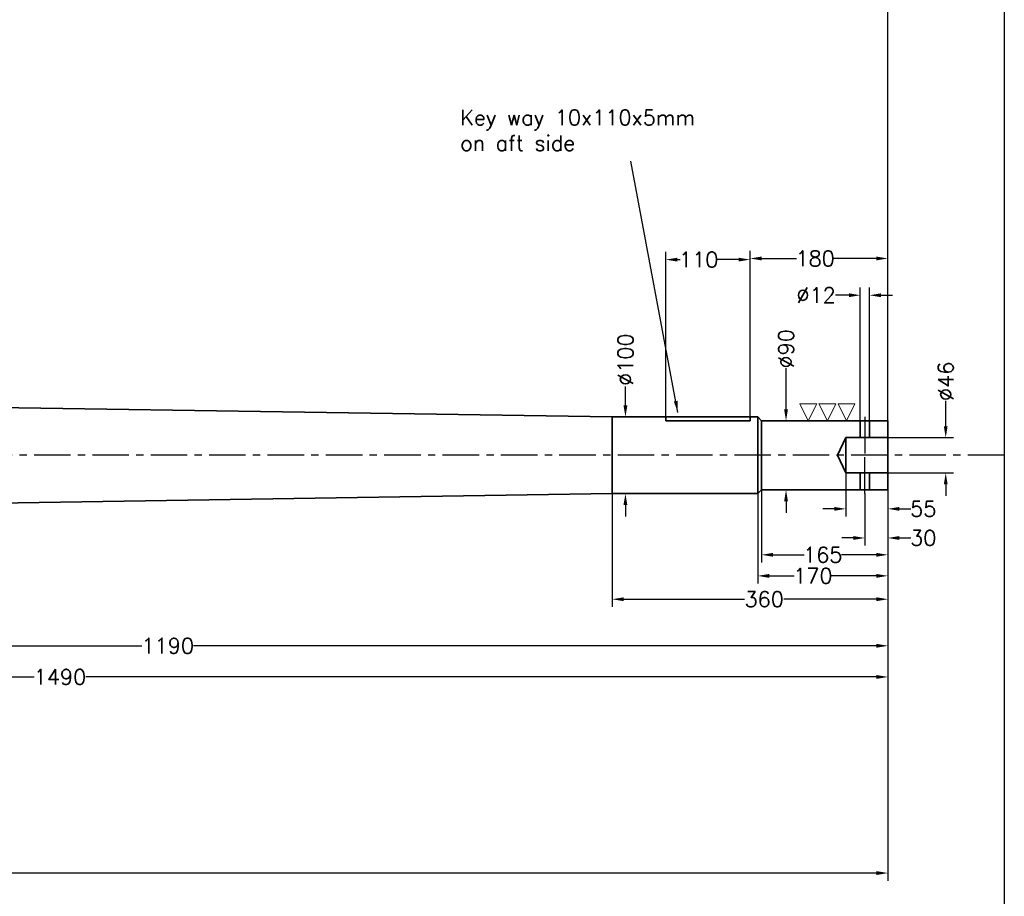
# Model space of a CAD drawing. Extents: x -3705 to 390, y -788 to 1862.
# Tile 4 of 5: x -946 to 340, y -177 to 967. Entities that reach past the tile are written whole.
import ezdxf

# ---------------------------------------------------------------- set-up
doc = ezdxf.new("R2010")
doc.units = 0
doc.header["$LTSCALE"] = 1.5
doc.header["$PDMODE"] = 2
doc.header["$PDSIZE"] = 5
doc.linetypes.add('CENTER', pattern=[50.8, 31.75, -6.35, 6.35, -6.35])
doc.layers.get('DEFPOINTS').update_dxf_attribs({"linetype": 'CONTINUOUS'})
doc.layers.add('CENTER', color=9, linetype='CENTER')
doc.layers.add('RAMME', color=7, linetype='CONTINUOUS')
doc.layers.add('DIMS', color=7, linetype='CONTINUOUS', lineweight=15)
doc.layers.add('STOCK', color=5, linetype='CONTINUOUS', lineweight=35)
doc.styles.add('ROMANS', font='romans')
doc.dimstyles.new('Text 20', dxfattribs={"dimtxt": 20, "dimasz": 15, "dimexe": 10, "dimexo": 0, "dimgap": 0, "dimtad": 0, "dimdsep": 46, "dimtxsty": 'ROMANS', "dimcen": 10, "dimazin": 2, "dimtfac": 0.65, "dimtofl": 0, "dimtmove": 0, "dimatfit": 0, "dimfxl": 1, "dimtolj": 1, "dimarcsym": 0})

# ---------------------------------------------------------------- blocks, each defined once
blk = doc.blocks.new('*D7')
at = {"layer": 'DEFPOINTS', "color": 0}
for p in [(158, 348.5), (188, 353.5), (158, 290.5)]:
    blk.add_point(p, dxfattribs=at)
at = {"layer": 'DIMS', "color": 0, "lineweight": -2}
for p, q in [((158, 348.5), (158, 280.5)), ((188, 353.5), (188, 280.5)), ((143, 290.5), (128, 290.5)), ((203, 290.5), (218, 290.5))]:
    blk.add_line(p, q, dxfattribs=at)
at = {"layer": 'DIMS', "color": 0}
for points in [[(143, 293), (143, 288), (158, 290.5)], [(203, 293), (203, 288), (188, 290.5)]]:
    blk.add_solid(points, dxfattribs=at)
at = {"layer": 'DIMS', "color": 0, "insert": (234.2, 290.5), "char_height": 20, "attachment_point": 5, "style": 'ROMANS'}
blk.add_mtext('\\A1;30', dxfattribs=at)
blk = doc.blocks.new('*D8')
at = {"layer": 'DEFPOINTS', "color": 0}
for p in [(188, 421.5), (263.5, 421.5), (188, 375.5)]:
    blk.add_point(p, dxfattribs=at)
at = {"layer": 'DIMS', "color": 0, "lineweight": -2}
for p, q in [((263.5, 436.5), (263.5, 469.8)), ((188, 421.5), (273.5, 421.5)), ((188, 375.5), (273.5, 375.5)), ((263.5, 360.5), (263.5, 345.5))]:
    blk.add_line(p, q, dxfattribs=at)
at = {"layer": 'DIMS', "color": 0}
for points in [[(261, 436.5), (266, 436.5), (263.5, 421.5)], [(261, 360.5), (266, 360.5), (263.5, 375.5)]]:
    blk.add_solid(points, dxfattribs=at)
at = {"layer": 'DIMS', "color": 0, "insert": (263.5, 495), "char_height": 20, "attachment_point": 5, "rotation": 90, "style": 'ROMANS'}
blk.add_mtext('\\A1;%%c46', dxfattribs=at)
blk = doc.blocks.new('*D9')
at = {"layer": 'DEFPOINTS', "color": 0}
for p in [(-2772, 368.5), (188, 139.7), (188, -147.1)]:
    blk.add_point(p, dxfattribs=at)
at = {"layer": 'DIMS', "color": 0, "lineweight": -2}
for p, q in [((-2772, 368.5), (-2772, -157.1)), ((188, 139.7), (188, -157.1)), ((-2757, -147.1), (-1230.7, -147.1)), ((173, -147.1), (-1160.3, -147.1))]:
    blk.add_line(p, q, dxfattribs=at)
at = {"layer": 'DIMS', "color": 0}
for points in [[(-2757, -144.6), (-2757, -149.6), (-2772, -147.1)], [(173, -144.6), (173, -149.6), (188, -147.1)]]:
    blk.add_solid(points, dxfattribs=at)
at = {"layer": 'DIMS', "color": 0, "insert": (-1195.5, -147.1), "char_height": 20, "attachment_point": 5, "style": 'ROMANS'}
blk.add_mtext('\\A1;2960', dxfattribs=at)
blk = doc.blocks.new('*D10')
at = {"layer": 'DEFPOINTS', "color": 0}
for p in [(188, 353.5), (-1002, 335.5), (-1002, 149.7)]:
    blk.add_point(p, dxfattribs=at)
at = {"layer": 'DIMS', "color": 0, "lineweight": -2}
for p, q in [((188, 353.5), (188, 139.7)), ((-1002, 335.5), (-1002, 139.7)), ((-987, 149.7), (-786.1, 149.7)), ((173, 149.7), (-718.5, 149.7))]:
    blk.add_line(p, q, dxfattribs=at)
at = {"layer": 'DIMS', "color": 0}
for points in [[(-987, 152.2), (-987, 147.2), (-1002, 149.7)], [(173, 152.2), (173, 147.2), (188, 149.7)]]:
    blk.add_solid(points, dxfattribs=at)
at = {"layer": 'DIMS', "color": 0, "insert": (-752.3, 149.7), "char_height": 20, "attachment_point": 5, "style": 'ROMANS'}
blk.add_mtext('\\A1;1190', dxfattribs=at)
blk = doc.blocks.new('SLETDREJ')
at = {"layer": 'DIMS'}
for p, q in [((-14, 22), (-36, 22)), ((-36, 22), (-25, 0)), ((-14, 22), (-25, 0)), ((-11, 22), (0, 0)), ((11, 22), (-11, 22)), ((11, 22), (0, 0)), ((14, 22), (25, 0)), ((36, 22), (14, 22)), ((36, 22), (25, 0))]:
    blk.add_line(p, q, dxfattribs=at)
blk = doc.blocks.new('*D12')
at = {"layer": 'DEFPOINTS', "color": 0}
for p in [(-172, 348.5), (188, 353.5), (-172, 210.5)]:
    blk.add_point(p, dxfattribs=at)
at = {"layer": 'DIMS', "color": 0, "lineweight": -2}
for p, q in [((-172, 348.5), (-172, 200.5)), ((188, 353.5), (188, 200.5)), ((-157, 210.5), (0.8, 210.5)), ((173, 210.5), (52.2, 210.5))]:
    blk.add_line(p, q, dxfattribs=at)
at = {"layer": 'DIMS', "color": 0}
for points in [[(-157, 213), (-157, 208), (-172, 210.5)], [(173, 213), (173, 208), (188, 210.5)]]:
    blk.add_solid(points, dxfattribs=at)
at = {"layer": 'DIMS', "color": 0, "insert": (26.5, 210.5), "char_height": 20, "attachment_point": 5, "style": 'ROMANS'}
blk.add_mtext('\\A1;360', dxfattribs=at)
blk = doc.blocks.new('*D13')
at = {"layer": 'DEFPOINTS', "color": 0}
for p in [(164, 607.5), (152, 443.5), (164, 443.5)]:
    blk.add_point(p, dxfattribs=at)
at = {"layer": 'DIMS', "color": 0, "lineweight": -2}
for p, q in [((152, 443.5), (152, 617.5)), ((164, 443.5), (164, 617.5)), ((137, 607.5), (119.5, 607.5)), ((179, 607.5), (194, 607.5))]:
    blk.add_line(p, q, dxfattribs=at)
at = {"layer": 'DIMS', "color": 0}
for points in [[(137, 610), (137, 605), (152, 607.5)], [(179, 610), (179, 605), (164, 607.5)]]:
    blk.add_solid(points, dxfattribs=at)
at = {"layer": 'DIMS', "color": 0, "insert": (94.2, 607.5), "char_height": 20, "attachment_point": 5, "style": 'ROMANS'}
blk.add_mtext('\\A1;%%c12', dxfattribs=at)
blk = doc.blocks.new('*D14')
at = {"layer": 'DEFPOINTS', "color": 0}
for p in [(8, 654), (-102, 448.5), (8, 448.5)]:
    blk.add_point(p, dxfattribs=at)
at = {"layer": 'DIMS', "color": 0, "lineweight": -2}
for p, q in [((-102, 448.5), (-102, 664)), ((8, 448.5), (8, 664)), ((-87, 654), (-83.3, 654)), ((-7, 654), (-34.7, 654))]:
    blk.add_line(p, q, dxfattribs=at)
at = {"layer": 'DIMS', "color": 0}
for points in [[(-87, 656.5), (-87, 651.5), (-102, 654)], [(-7, 656.5), (-7, 651.5), (8, 654)]]:
    blk.add_solid(points, dxfattribs=at)
at = {"layer": 'DIMS', "color": 0, "insert": (-59, 654), "char_height": 20, "attachment_point": 5, "style": 'ROMANS'}
blk.add_mtext('\\A1;110', dxfattribs=at)
blk = doc.blocks.new('*D15')
at = {"layer": 'DEFPOINTS', "color": 0, "linetype": 'Continuous', "ltscale": 0.2}
for p in [(-172, 448.5), (-154.7, 448.5), (-172, 348.5)]:
    blk.add_point(p, dxfattribs=at)
at = {"layer": 'DIMS', "color": 0, "linetype": 'Continuous', "lineweight": -2, "ltscale": 0.2}
for p, q in [((-154.7, 463.5), (-154.7, 488.5)), ((-172, 448.5), (-144.7, 448.5)), ((-172, 348.5), (-144.7, 348.5)), ((-154.7, 333.5), (-154.7, 318.5))]:
    blk.add_line(p, q, dxfattribs=at)
at = {"layer": 'DIMS', "color": 0, "linetype": 'Continuous', "ltscale": 0.2}
for points in [[(-157.2, 463.5), (-152.2, 463.5), (-154.7, 448.5)], [(-157.2, 333.5), (-152.2, 333.5), (-154.7, 348.5)]]:
    blk.add_solid(points, dxfattribs=at)
at = {"layer": 'DIMS', "color": 0, "linetype": 'Continuous', "ltscale": 0.2, "insert": (-154.7, 523.3), "char_height": 20, "attachment_point": 5, "rotation": 90, "style": 'ROMANS'}
blk.add_mtext('\\A1;%%C100', dxfattribs=at)
blk = doc.blocks.new('*D16')
at = {"layer": 'DEFPOINTS', "color": 0, "linetype": 'Continuous', "ltscale": 0.2}
for p in [(18, 348.5), (188, 353.5), (18, 241)]:
    blk.add_point(p, dxfattribs=at)
at = {"layer": 'DIMS', "color": 0, "linetype": 'Continuous', "lineweight": -2, "ltscale": 0.2}
for p, q in [((18, 348.5), (18, 231)), ((188, 353.5), (188, 231)), ((33, 241), (65.7, 241)), ((173, 241), (114.3, 241))]:
    blk.add_line(p, q, dxfattribs=at)
at = {"layer": 'DIMS', "color": 0, "linetype": 'Continuous', "ltscale": 0.2}
for points in [[(33, 243.5), (33, 238.5), (18, 241)], [(173, 243.5), (173, 238.5), (188, 241)]]:
    blk.add_solid(points, dxfattribs=at)
at = {"layer": 'DIMS', "color": 0, "linetype": 'Continuous', "ltscale": 0.2, "insert": (90, 241), "char_height": 20, "attachment_point": 5, "style": 'ROMANS'}
blk.add_mtext('\\A1;170', dxfattribs=at)
blk = doc.blocks.new('*D17')
at = {"layer": 'DEFPOINTS', "color": 0}
for p in [(188, 353.5), (-1302, 335.5), (-1302, 109)]:
    blk.add_point(p, dxfattribs=at)
at = {"layer": 'DIMS', "color": 0, "lineweight": -2}
for p, q in [((188, 353.5), (188, 99)), ((-1302, 335.5), (-1302, 99)), ((-1287, 109), (-926.8, 109)), ((173, 109), (-859.2, 109))]:
    blk.add_line(p, q, dxfattribs=at)
at = {"layer": 'DIMS', "color": 0}
for points in [[(-1287, 111.5), (-1287, 106.5), (-1302, 109)], [(173, 111.5), (173, 106.5), (188, 109)]]:
    blk.add_solid(points, dxfattribs=at)
at = {"layer": 'DIMS', "color": 0, "insert": (-893, 109), "char_height": 20, "attachment_point": 5, "style": 'ROMANS'}
blk.add_mtext('\\A1;1490', dxfattribs=at)
blk = doc.blocks.new('*D18')
at = {"layer": 'DEFPOINTS', "color": 0}
for p in [(-1272, 1098), (188, 443.5), (-1272, 398.5)]:
    blk.add_point(p, dxfattribs=at)
at = {"layer": 'DIMS', "color": 0, "lineweight": -2}
for p, q in [((-1272, 398.5), (-1272, 1108)), ((188, 443.5), (188, 1108)), ((-1257, 1098), (-717.3, 1098)), ((173, 1098), (-649.7, 1098))]:
    blk.add_line(p, q, dxfattribs=at)
at = {"layer": 'DIMS', "color": 0}
for points in [[(-1257, 1100.5), (-1257, 1095.5), (-1272, 1098)], [(173, 1100.5), (173, 1095.5), (188, 1098)]]:
    blk.add_solid(points, dxfattribs=at)
at = {"layer": 'DIMS', "color": 0, "insert": (-683.5, 1098), "char_height": 20, "attachment_point": 5, "style": 'ROMANS'}
blk.add_mtext('\\A1;1460', dxfattribs=at)
blk = doc.blocks.new('*D23')
at = {"layer": 'DEFPOINTS', "color": 0}
for p in [(-3065.4, 722.9), (-2954.1, 521.6), (-2768.5, 426), (-3131, 398.5), (340, 398.5)]:
    blk.add_point(p, dxfattribs=at)
at = {"layer": 'DIMS', "color": 0, "lineweight": -2}
for start, end in [(138.4928, 152.8386), (162.1614, 176.5072)]:
    blk.add_arc((-2741, 398.5), 246.1, start, end, dxfattribs=at)
at = {"layer": 'DIMS', "color": 0}
for points in [[(-2927.1, 563.3), (-2923.5, 559.9), (-2915, 572.5)], [(-2984.1, 413.4), (-2989.1, 413.6), (-2987.1, 398.5)]]:
    blk.add_solid(points, dxfattribs=at)
at = {"layer": 'DIMS', "color": 0, "insert": (-2968.4, 492.7), "char_height": 20, "attachment_point": 5, "rotation": 67.5, "style": 'ROMANS'}
blk.add_mtext('\\A1;45°', dxfattribs=at)
blk = doc.blocks.new('*D28')
at = {"layer": 'DEFPOINTS', "color": 0}
for p in [(133, 375.5), (188, 353.5), (188, 328.5)]:
    blk.add_point(p, dxfattribs=at)
at = {"layer": 'DIMS', "color": 0, "lineweight": -2}
for p, q in [((133, 375.5), (133, 318.5)), ((188, 353.5), (188, 318.5)), ((118, 328.5), (103, 328.5)), ((203, 328.5), (218, 328.5))]:
    blk.add_line(p, q, dxfattribs=at)
at = {"layer": 'DIMS', "color": 0}
for points in [[(118, 331), (118, 326), (133, 328.5)], [(203, 331), (203, 326), (188, 328.5)]]:
    blk.add_solid(points, dxfattribs=at)
at = {"layer": 'DIMS', "color": 0, "insert": (234.2, 328.5), "char_height": 20, "attachment_point": 5, "style": 'ROMANS'}
blk.add_mtext('\\A1;55', dxfattribs=at)
blk = doc.blocks.new('*D33')
at = {"layer": 'DEFPOINTS', "color": 0}
for p in [(23, 353.5), (188, 353.5), (23, 268.5)]:
    blk.add_point(p, dxfattribs=at)
at = {"layer": 'DIMS', "color": 0, "lineweight": -2}
for p, q in [((23, 353.5), (23, 258.5)), ((188, 353.5), (188, 258.5)), ((38, 268.5), (78.7, 268.5)), ((173, 268.5), (127.3, 268.5))]:
    blk.add_line(p, q, dxfattribs=at)
at = {"layer": 'DIMS', "color": 0}
for points in [[(38, 271), (38, 266), (23, 268.5)], [(173, 271), (173, 266), (188, 268.5)]]:
    blk.add_solid(points, dxfattribs=at)
at = {"layer": 'DIMS', "color": 0, "insert": (103, 268.5), "char_height": 20, "attachment_point": 5, "style": 'ROMANS'}
blk.add_mtext('\\A1;165', dxfattribs=at)
blk = doc.blocks.new('*D34')
at = {"layer": 'DEFPOINTS', "color": 0}
for p in [(23, 443.5), (23, 353.5), (55, 353.5)]:
    blk.add_point(p, dxfattribs=at)
at = {"layer": 'DIMS', "color": 0, "lineweight": -2}
for p, q in [((55, 458.5), (55, 512.3)), ((23, 443.5), (65, 443.5)), ((23, 353.5), (65, 353.5)), ((55, 338.5), (55, 323.5))]:
    blk.add_line(p, q, dxfattribs=at)
at = {"layer": 'DIMS', "color": 0}
for points in [[(52.5, 458.5), (57.5, 458.5), (55, 443.5)], [(52.5, 338.5), (57.5, 338.5), (55, 353.5)]]:
    blk.add_solid(points, dxfattribs=at)
at = {"layer": 'DIMS', "color": 0, "insert": (55, 537.5), "char_height": 20, "attachment_point": 5, "rotation": 90, "style": 'ROMANS'}
blk.add_mtext('\\A1;%%C90', dxfattribs=at)
blk = doc.blocks.new('*D35')
at = {"layer": 'DEFPOINTS', "color": 0}
for p in [(8, 655.5), (8, 448.5), (188, 443.5)]:
    blk.add_point(p, dxfattribs=at)
at = {"layer": 'DIMS', "color": 0, "lineweight": -2}
for p, q in [((8, 448.5), (8, 665.5)), ((188, 443.5), (188, 665.5)), ((23, 655.5), (68.7, 655.5)), ((173, 655.5), (117.3, 655.5))]:
    blk.add_line(p, q, dxfattribs=at)
at = {"layer": 'DIMS', "color": 0}
for points in [[(23, 658), (23, 653), (8, 655.5)], [(173, 658), (173, 653), (188, 655.5)]]:
    blk.add_solid(points, dxfattribs=at)
at = {"layer": 'DIMS', "color": 0, "insert": (93, 655.5), "char_height": 20, "attachment_point": 5, "style": 'ROMANS'}
blk.add_mtext('\\A1;180', dxfattribs=at)

msp = doc.modelspace()

# ---------------------------------------------------------------- linework, layer by layer
at = {"layer": 'CENTER'}
for p, q in [((158, 448.5), (158, 398.5)), ((340, 398.5), (-3131, 398.5)), ((158, 348.5), (158, 398.5)), ((158, 348.5), (158, 398.5))]:
    msp.add_line(p, q, dxfattribs=at)
at = {"layer": 'RAMME'}
msp.add_line((340, 1812), (340, -738), dxfattribs=at)
at = {"layer": 'STOCK'}
for p, q in [((-172, 448.5), (-1002, 461.5)), ((18, 448.5), (-172, 448.5)), ((-172, 448.5), (-172, 398.5)), ((-102, 448.5), (-102, 443.5)), ((-102, 443.5), (8, 443.5)), ((8, 443.5), (8, 448.5)), ((18, 348.5), (18, 448.5)), ((23, 443.5), (18, 448.5)), ((188, 443.5), (23, 443.5)), ((23, 443.5), (23, 398.5)), ((152, 443.5), (152, 421.5)), ((164, 443.5), (164, 421.5)), ((188, 398.5), (188, 443.5)), ((133, 421.5), (122, 398.5)), ((188, 421.5), (133, 421.5)), ((133, 421.5), (133, 398.5)), ((-172, 348.5), (-172, 398.5)), ((23, 353.5), (23, 398.5)), ((133, 375.5), (122, 398.5)), ((133, 375.5), (133, 398.5)), ((188, 398.5), (188, 353.5)), ((188, 375.5), (133, 375.5)), ((152, 353.5), (152, 375.5)), ((164, 353.5), (164, 375.5)), ((-172, 348.5), (-1002, 335.5)), ((18, 348.5), (-172, 348.5)), ((23, 353.5), (18, 348.5)), ((188, 353.5), (23, 353.5))]:
    msp.add_line(p, q, dxfattribs=at)

# ---------------------------------------------------------------- block references
at = {"layer": 'DIMS'}
msp.add_blockref('SLETDREJ', (109, 443.5), dxfattribs=at)

# ---------------------------------------------------------------- texts
at = {"layer": 'DIMS', "insert": (-370.382, 849.521), "char_height": 20, "attachment_point": 1, "style": 'ROMANS'}
msp.add_mtext('Key way 10x110x5mm\\Pon aft side', dxfattribs=at)

# ---------------------------------------------------------------- dimensions: what is measured, and where the dimension line sits
at = {"layer": 'DIMS'}
for base, p1, p2, picture, middle in [((-1272, 1098), (188, 443.5), (-1272, 398.5), '*D18', (-683.5, 1098)), ((8, 654), (-102, 448.5), (8, 448.5), '*D14', (-59, 654)), ((8, 655.5), (188, 443.5), (8, 448.5), '*D35', (93, 655.5)), ((188, 328.5), (133, 375.5), (188, 353.5), '*D28', (234.19, 328.5)), ((188, -147.058), (-2772, 368.5), (188, 139.676), '*D9', (-1195.5, -147.058)), ((-1302, 109), (188, 353.5), (-1302, 335.5), '*D17', (-893, 109)), ((-1002, 149.676), (188, 353.5), (-1002, 335.5), '*D10', (-752.31, 149.676)), ((-172, 210.5), (188, 353.5), (-172, 348.5), '*D12', (26.5, 210.5)), ((23, 268.5), (188, 353.5), (23, 353.5), '*D33', (103, 268.5)), ((158, 290.5), (188, 353.5), (158, 348.5), '*D7', (234.19, 290.5))]:
    dim = msp.add_linear_dim(base=base, p1=p1, p2=p2, dimstyle='Text 20', dxfattribs=at)
    dim.commit()
    dim.dimension.update_dxf_attribs({"geometry": picture, "text_midpoint": middle, "dimtype": 160})
dim = msp.add_angular_dim_2l(base=(-2954.129, 521.55), line1=((-3065.449, 722.949), (-2768.464, 425.964)), line2=((340, 398.5), (-3131, 398.5)), dimstyle='Text 20', dxfattribs=at)
dim.commit()
dim.dimension.update_dxf_attribs({"geometry": '*D23', "text_midpoint": (-2968.367, 492.679)})
dim = msp.add_linear_dim(base=(164, 607.5), p1=(152, 443.5), p2=(164, 443.5), text='%%c<>', dimstyle='Text 20', dxfattribs=at)
dim.commit()
dim.dimension.update_dxf_attribs({"geometry": '*D13', "text_midpoint": (94.238, 607.5), "dimtype": 160})
for base, p1, p2, text, picture, middle in [((55, 353.5), (23, 443.5), (23, 353.5), '%%C<>', '*D34', (55, 537.5)), ((263.5, 421.5), (188, 375.5), (188, 421.5), '%%c<>', '*D8', (263.5, 495))]:
    dim = msp.add_linear_dim(base=base, p1=p1, p2=p2, angle=90, text=text, dimstyle='Text 20', dxfattribs=at)
    dim.commit()
    dim.dimension.update_dxf_attribs({"geometry": picture, "text_midpoint": middle, "dimtype": 160})
at = {"layer": 'DIMS', "color": 7, "linetype": 'Continuous', "ltscale": 0.2}
dim = msp.add_linear_dim(base=(-154.732, 448.5), p1=(-172, 348.5), p2=(-172, 448.5), angle=90, text='%%C<>', dimstyle='Text 20', dxfattribs=at)
dim.commit()
dim.dimension.update_dxf_attribs({"geometry": '*D15', "text_midpoint": (-154.732, 523.279), "dimtype": 160})
dim = msp.add_linear_dim(base=(18, 241), p1=(188, 353.5), p2=(18, 348.5), dimstyle='Text 20', dxfattribs=at)
dim.commit()
dim.dimension.update_dxf_attribs({"geometry": '*D16', "text_midpoint": (90, 241), "dimtype": 160})

# ---------------------------------------------------------------- leaders
at = {"layer": 'DIMS'}
msp.add_leader([(-86.363, 454.543), (-147.551, 782.679)], dimstyle='Text 20', dxfattribs=at)

doc.saveas('drawing.dxf')
